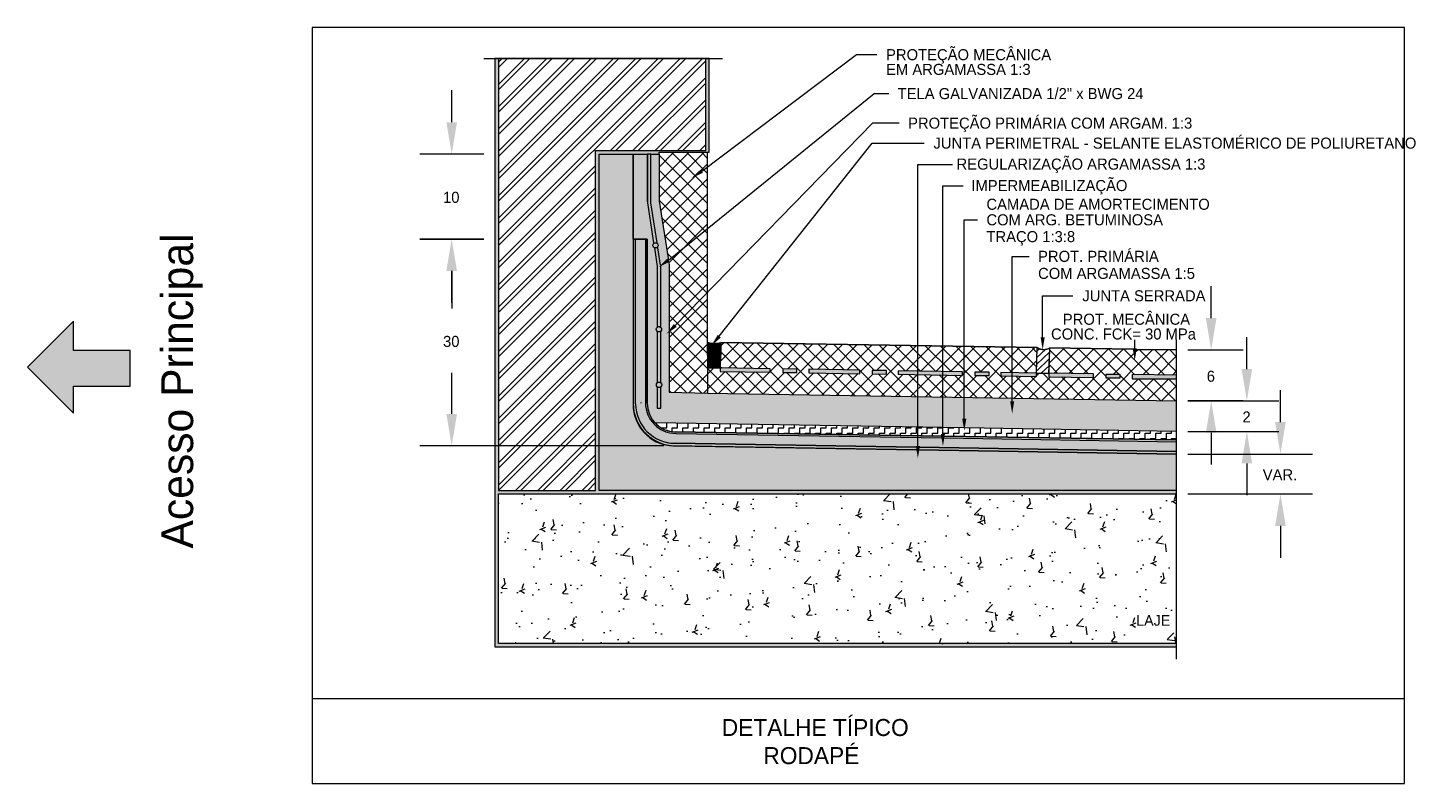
# Model space of a CAD drawing. Header units: millimetres. Extents: x -62758 to 78208, y -26429 to 33271.
# Tile 253 of 256: x 28836 to 36609, y 3013 to 7282. Entities that reach past the tile are written whole.
import ezdxf

# ---------------------------------------------------------------- set-up
doc = ezdxf.new("R2010")
doc.units = ezdxf.units.MM
doc.linetypes.add('IMPORT-789-BASE TA TERREO$0$AXES _2_', pattern=[540.000007, 300.000012, -79.999998, 79.999998, -79.999998])
doc.linetypes.add('Projeção', pattern=[3.5, 2, -1.5])
for name, color, linetype, lineweight in [('A-DETL', 90, 'Continuous', 9), ('A-DETL-GENF', 92, 'Continuous', 50), ('A-DETL-THIN', 151, 'Continuous', 9), ('G-ANNO-TEXT', 231, 'Continuous', 9)]:
    doc.layers.add(name, color=color, linetype=linetype, lineweight=lineweight)
doc.styles.add('Century Gothic', font='GOTHIC.TTF', dxfattribs={"height": 180})
doc.styles.add('Century Gothic_1', font='GOTHIC.TTF', dxfattribs={"height": 95.99148})
doc.styles.add('Century Gothic_2', font='GOTHIC.TTF', dxfattribs={"height": 62.394462})
doc.styles.add('Century Gothic_3', font='GOTHIC.TTF', dxfattribs={"height": 59.994675})
pattern_1 = [(0, (27551.284, 0), (101.6, 25.4), [8.382, -67.818, 8.382, -67.818, -406.4]), (0, (27551.284, 0), (101.6, 25.4), [-152.4, 8.382, -144.018, 8.382, -67.818, -177.8]), (0, (27551.284, 0), (101.6, 25.4), [-381, 8.382, -42.418, 8.382, -118.618]), (120, (27589.384, 12.7), (-72.797045, 75.28818), [8.382, -67.818, 8.382, -67.818, -406.4]), (120, (27589.384, 12.7), (-72.797045, 75.28818), [-152.4, 8.382, -144.018, 8.382, -67.818, -177.8]), (120, (27589.384, 12.7), (-72.797045, 75.28818), [-381, 8.382, -42.418, 8.382, -118.618]), (240, (27602.084, 63.5), (-28.802955, -100.68818), [8.382, -67.818, 8.382, -67.818, -406.4]), (240, (27602.084, 63.5), (-28.802955, -100.68818), [-152.4, 8.382, -144.018, 8.382, -67.818, -177.8]), (240, (27602.084, 63.5), (-28.802955, -100.68818), [-381, 8.382, -42.418, 8.382, -118.618])]
pattern_2 = [(45, (4072832.09, 1685582.666), (-42.4228713, 42.4228713), []), (135, (4072832.09, 1685582.666), (-42.4228713, -42.4228713), [])]

msp = doc.modelspace()

# ---------------------------------------------------------------- hatches: boundary and pattern name
at = {"layer": 'A-DETL-GENF'}
for color, points in [(71, [(31474.6, 3783.8), (35322.7, 3783.8), (35322.7, 3803.8), (31494.6, 3803.8), (31494.6, 4647.7), (35322.7, 4647.7), (35322.7, 4667.7), (32062.6, 4667.7), (32062.6, 6567.5), (32401.3, 6567.5), (32401.3, 6577.5), (32684.5, 6577.5), (32684.5, 7106.9), (32664.5, 7106.9), (32664.5, 6587.5), (32042.6, 6587.5), (32042.6, 4667.7), (31494.6, 4667.7), (31494.6, 7106.9), (31474.6, 7106.9), (31474.6, 3850.1)]), (240, [(31230.2, 6567.5), (31260.2, 6747.5), (31200.2, 6747.5)]), (240, [(32584.7, 6432.3), (32648.2, 6461.3), (32635.3, 6480.4)]), (240, [(31200.2, 5907.6), (31260.2, 5907.6), (31230.2, 6087.6)]), (30, [(35322.7, 4887.4), (35322.7, 4943.1), (34010.9, 4964.6), (34003.2, 4918.3), (33995.5, 4964.9), (32491.5, 4989.8), (32474.2, 4991), (32450.8, 4995.8), (32430.7, 5002.6), (32410.4, 5012.7), (32391.5, 5025.3), (32373.9, 5040.9), (32359.6, 5057.2), (32347, 5076.1), (32336.9, 5096.4), (32329.5, 5118.6), (32325.3, 5139.9), (32323.7, 5162.7), (32323.7, 6087.6), (32268.7, 6087.6), (32268.7, 5156.6), (32270.2, 5131.5), (32274.8, 5105.2), (32281.3, 5083), (32290.8, 5059.9), (32302.9, 5038), (32317.4, 5017.6), (32334.1, 4999), (32352.7, 4982.4), (32373.9, 4967.5), (32395.9, 4955.4), (32418.1, 4946.3), (32442.3, 4939.4), (32467.4, 4935.2), (32495.2, 4933.8), (33851.4, 4911.5), (33850.2, 4918.7), (33873.2, 4918.7), (33871.9, 4911.2), (35079.2, 4891.4)]), (240, [(32397.8, 5927.9), (32460.3, 5959.1), (32446.8, 5977.7)]), (250, [(29095, 5104.5), (29095, 5257), (29415.7, 5257), (29415.7, 5458.9), (29095, 5458.9), (29095, 5622.9), (28835.8, 5363.7)]), (240, [(32442.8, 5551.8), (32500.3, 5591.4), (32484.4, 5607.9)]), (240, [(35517.6, 5460.9), (35547.6, 5640.9), (35487.6, 5640.9)]), (240, [(32696.6, 5486.3), (32749.7, 5531.7), (32732.1, 5546.5)]), (240, [(34566.3, 5462.7), (34577.8, 5531.6), (34554.8, 5531.6)]), (71, [(32674.5, 5432), (32675.6, 5440.9), (32678.8, 5449.3), (32683.9, 5456.7), (32690.6, 5462.7), (32698.6, 5466.9), (32707.3, 5469), (32716.3, 5469), (32725, 5466.9), (32733, 5462.7), (32739.7, 5456.7), (32744.9, 5449.3), (32748, 5440.9), (32749.1, 5432), (32749.7, 5503.6), (32748.3, 5503.6), (32724.2, 5499.6), (32712.3, 5499.8), (32696.6, 5486.3), (32704.6, 5499.9), (32699.1, 5500), (32674.5, 5504.8), (32674.5, 5473.8)]), (250, [(32711.8, 5394.6), (32721.5, 5395.9), (32730.5, 5399.6), (32738.2, 5405.5), (32744.1, 5413.3), (32747.9, 5422.3), (32749.1, 5432), (32747.7, 5441.7), (32744.4, 5450), (32739.4, 5456.7), (32738.7, 5457.6), (32736.3, 5459.7), (32730.9, 5463.8), (32728.5, 5465.1), (32721.6, 5467.7), (32719.6, 5468.2), (32713.5, 5469), (32710.2, 5469), (32701.9, 5467.7), (32699.1, 5466.7), (32695.2, 5465.1), (32691.1, 5462.7), (32684.9, 5457.6), (32679.3, 5450), (32675.7, 5440.9), (32674.5, 5431.9), (32675.8, 5422.3), (32679.5, 5413.3), (32685.4, 5405.5), (32693.2, 5399.6), (32702.2, 5395.9)]), (240, [(35085.9, 5400.7), (35097.4, 5469.6), (35074.4, 5469.6), (35079.2, 5441)]), (250, [(32748.3, 5360.9), (32749.1, 5431.9), (32747.9, 5422.3), (32744.1, 5413.3), (32738.2, 5405.5), (32730.5, 5399.6), (32721.5, 5395.9), (32711.8, 5394.6), (32702.2, 5395.9), (32693.2, 5399.6), (32685.4, 5405.5), (32679.5, 5413.3), (32675.8, 5422.3), (32674.5, 5431.9), (32674.5, 5360.9)]), (240, [(35719, 5173.4), (35749, 5353.4), (35689, 5353.4)]), (240, [(34394.4, 5101.6), (34405.8, 5170.5), (34382.9, 5170.5)]), (240, [(35487.6, 4993.4), (35547.6, 4993.4), (35517.6, 5173.4)]), (240, [(31230.2, 4919.9), (31260.2, 5099.9), (31200.2, 5099.9)]), (240, [(34123.8, 5003.8), (34135.3, 5072.6), (34112.3, 5072.6)]), (240, [(35908.7, 4873.4), (35938.7, 5053.4), (35878.7, 5053.4)]), (240, [(34003.2, 4918.3), (34014.7, 4987.2), (33991.7, 4987.2)]), (240, [(35689, 4820.6), (35749, 4820.6), (35719, 5000.6)]), (240, [(33861.7, 4849.8), (33873.2, 4918.7), (33850.2, 4918.7)]), (240, [(35878.7, 4467.7), (35938.7, 4467.7), (35908.7, 4647.7)])]:
    msp.add_hatch(color=color, dxfattribs=at).paths.add_polyline_path(points)
at = {"layer": 'A-DETL-GENF', "lineweight": 9}
h = msp.add_hatch(dxfattribs=at)
h.set_pattern_fill('FP_320', color=90, style=0, pattern_type=2)
h.set_pattern_definition([(45, (27551.28, 0), (-62.8618, 62.8618), []), (45, (27551.28, 95.25), (-62.8618, 62.8618), [])])
h.paths.add_polyline_path([(31987.4, 4667.7), (32042.6, 4667.7), (32042.6, 6587.5), (32664.5, 6587.5), (32664.5, 7106.9), (31494.6, 7106.9), (31494.6, 4667.7)])
h = msp.add_hatch(dxfattribs=at)
h.set_pattern_fill('FP_108', color=40, style=0, pattern_type=2)
h.set_pattern_definition(pattern_1)
h.paths.add_polyline_path([(35322.7, 4667.7), (35322.6, 4873.4), (33869.6, 4897.3), (33861.7, 4849.8), (33853.8, 4897.5), (32475.4, 4920.3), (32448.3, 4924.1), (32421.6, 4931), (32394.8, 4941.4), (32371.5, 4953.6), (32348.7, 4969), (32327.9, 4987), (32309.2, 5007.2), (32293, 5029.5), (32279.4, 5053.4), (32268.6, 5078.8), (32260.5, 5107), (32256.2, 5132.1), (32254.5, 5159.8), (32254.5, 6567.5), (32062.6, 6567.5), (32062.6, 4667.7), (35079.2, 4667.7)])
h = msp.add_hatch(dxfattribs=at)
h.set_pattern_fill('FP_108', color=40, style=0, pattern_type=2)
h.set_pattern_definition(pattern_1)
h.paths.add_polyline_path([(35322.7, 5000.8), (35322.7, 5173.4), (32671.1, 5216.9), (32458, 5223.1), (32458, 5562.2), (32442.8, 5551.8), (32458, 5572.3), (32458, 5938.1), (32455.1, 5956.6), (32410.3, 5934.1), (32410.6, 5931.8), (32410.6, 5593.1), (32390.6, 5593.1), (32390.6, 5931.8), (32374.4, 6037), (32394.4, 6037), (32409.4, 5939.7), (32446.8, 5977.7), (32453.2, 5968.8), (32401.3, 6300.8), (32401.3, 6567.5), (32355, 6567.5), (32355, 6292.5), (32389.8, 6067), (32369.8, 6067), (32335, 6292.5), (32335, 6567.5), (32254.5, 6567.5), (32254.5, 6087.6), (32333.7, 6087.6), (32334, 5156.3), (32335.4, 5137.7), (32339.4, 5117.8), (32346.2, 5097.9), (32354.9, 5080.2), (32366.5, 5062.8), (32378.1, 5049.1), (34121, 5020.5), (34112.3, 5072.6), (34135.3, 5072.6), (34126.6, 5020.4), (35079.2, 5004.8)])
h.paths.add_polyline_path([(34394.4, 5101.6), (34382.9, 5170.5), (34405.8, 5170.5)])
h.paths.add_polyline_path([(32392.1, 5131.8), (32390.6, 5131.8), (32390.6, 5249.2), (32410.6, 5249.2), (32410.6, 5131.8), (32405, 5131.8)])
h.paths.add_polyline_path([(32390.6, 5279.2), (32390.6, 5563.1), (32410.6, 5563.1), (32410.6, 5279.2)])
at = {"layer": 'A-DETL-GENF'}
h = msp.add_hatch(color=240, dxfattribs=at)
h.paths.add_polyline_path([(32410.6, 5131.8), (32410.6, 5249.2), (32390.6, 5249.2), (32390.6, 5131.8)])
h.paths.add_polyline_path([(32410.6, 5279.2), (32410.6, 5563.1), (32390.6, 5563.1), (32390.6, 5279.2)])
h.paths.add_polyline_path([(32410.6, 5593.1), (32410.6, 5931.8), (32410.3, 5934.1), (32397.8, 5927.9), (32409.4, 5939.7), (32394.4, 6037), (32374.4, 6037), (32390.6, 5931.8), (32390.6, 5593.1)])
h.paths.add_polyline_path([(32389.8, 6067), (32355, 6292.5), (32355, 6567.5), (32335, 6567.5), (32335, 6292.5), (32369.8, 6067)])
at = {"layer": 'A-DETL-GENF', "lineweight": 9}
h = msp.add_hatch(dxfattribs=at)
h.set_pattern_fill('FP_319', color=90, style=0, pattern_type=2)
h.set_pattern_definition(pattern_2)
h.paths.add_polyline_path([(32674.5, 5216.8), (32674.5, 6577.5), (32401.3, 6577.5), (32401.3, 6300.8), (32453.2, 5968.8), (32460.3, 5959.1), (32455.1, 5956.6), (32458, 5938.1), (32458, 5572.3), (32484.4, 5607.9), (32500.3, 5591.4), (32458, 5562.2), (32458, 5223.1), (32673.9, 5216.8)])
h.paths.add_polyline_path([(32584.7, 6432.3), (32635.3, 6480.4), (32648.2, 6461.3), (32632.8, 6454.3)])
at = {"layer": 'A-DETL-GENF'}
h = msp.add_hatch(color=250, dxfattribs=at)
h.paths.add_polyline_path([(35322.7, 4873.4), (35322.7, 4887.4), (33871.9, 4911.2), (33869.6, 4897.3), (35079.2, 4877.4)])
h.paths.add_polyline_path([(33853.8, 4897.5), (33851.4, 4911.5), (32491.5, 4933.8), (32466.4, 4935.2), (32441.9, 4939.4), (32417.9, 4946.3), (32394.9, 4955.8), (32373, 4967.9), (32352.6, 4982.4), (32334, 4999), (32317.3, 5017.7), (32302.9, 5038), (32290.8, 5059.9), (32281.2, 5083), (32274.3, 5107), (32270.2, 5131.5), (32268.7, 5156.6), (32268.7, 6087.6), (32254.5, 6087.6), (32254.5, 5159.8), (32256.2, 5132.1), (32260.8, 5105.2), (32268.6, 5078.8), (32279.4, 5053.4), (32293, 5029.5), (32309.2, 5007.2), (32327.9, 4987), (32348.7, 4969), (32371.5, 4953.6), (32395.9, 4940.8), (32421.6, 4931), (32448.3, 4924.1), (32475.4, 4920.3), (32503.1, 4919.7), (33850.2, 4897.6)])
h.paths.add_polyline_path([(35322.7, 4943.1), (35322.7, 4952.6), (34012.5, 4974.1), (34010.9, 4964.6), (35079.2, 4947.1)])
h.paths.add_polyline_path([(33995.5, 4964.9), (33993.9, 4974.4), (32491.9, 4999.1), (32471, 5000.8), (32450.8, 5005.1), (32431.2, 5012.1), (32412.6, 5021.5), (32395.4, 5033.2), (32379.9, 5047.1), (32366.3, 5062.8), (32354.8, 5080.2), (32345.7, 5098.9), (32339.1, 5118.6), (32335.1, 5138.9), (32333.7, 5159.8), (32333.7, 6087.6), (32323.7, 6087.6), (32323.7, 5162.7), (32325.3, 5139.9), (32329.6, 5117.8), (32336.9, 5096.4), (32347, 5076.1), (32359.6, 5057.2), (32374.5, 5040.2), (32391.5, 5025.3), (32410.4, 5012.7), (32430.7, 5002.6), (32452.1, 4995.3), (32474.2, 4991), (32497, 4989.4), (33991.7, 4964.9)])
at = {"layer": 'A-DETL-GENF', "lineweight": 9}
h = msp.add_hatch(dxfattribs=at)
h.set_pattern_fill('FP_319', color=90, style=0, pattern_type=2)
h.set_pattern_definition(pattern_2)
h.paths.add_polyline_path([(35322.7, 5173.4), (35322.7, 5297.8), (35070.9, 5297.8), (35070.9, 5321.9), (35322.7, 5317.8), (35322.7, 5460.9), (35096.5, 5464.4), (35085.9, 5400.7), (35075.2, 5464.8), (34605.8, 5472.2), (34600.9, 5328.2), (34532.3, 5330.5), (34532.3, 5310.8), (34331, 5314.1), (34331, 5334.1), (34532.3, 5330.8), (34534.6, 5474.4), (32750, 5503.6), (32748.3, 5360.9), (32674.5, 5360.9), (32674.5, 5216.9), (35079.2, 5177.4)])
h.paths.add_polyline_path([(35004.1, 5303), (34923.5, 5303), (34923.5, 5323), (35004.1, 5323), (35004.1, 5317.8)])
h.paths.add_polyline_path([(34853.5, 5305.5), (34601.2, 5309.6), (34601.2, 5329.6), (34853.5, 5325.5), (34853.5, 5317.8)])
h.paths.add_polyline_path([(34264.2, 5316.9), (34183.6, 5316.9), (34183.6, 5336.5), (34264.2, 5335.1), (34264.2, 5330.8)])
h.paths.add_polyline_path([(34113.6, 5317.6), (33751.1, 5323.6), (33751.1, 5343.6), (34113.6, 5337.6), (34113.6, 5330.8)])
h.paths.add_polyline_path([(33684.3, 5324.7), (33603.7, 5326), (33603.7, 5346), (33684.3, 5344.7), (33684.3, 5330.8)])
h.paths.add_polyline_path([(33533.7, 5327.1), (33246.1, 5331.8), (33246.1, 5351.8), (33533.7, 5347.1), (33533.7, 5330.8)])
h.paths.add_polyline_path([(33179.4, 5332.9), (33098.8, 5334.3), (33098.8, 5354.3), (33179.4, 5352.9), (33179.4, 5335.4)])
h.paths.add_polyline_path([(33028.8, 5335.4), (32746.2, 5340), (32746.2, 5360), (33028.8, 5355.4), (33028.8, 5347.1)])
h = msp.add_hatch(dxfattribs=at)
h.set_pattern_fill('FP_318', color=8, style=0, pattern_type=2)
h.set_pattern_definition([(43.045, (3221522.223, 1270077.573), (-18.46836558, 19.77373818), [])])
h.paths.add_polyline_path([(34600.9, 5329.1), (34605.8, 5472.1), (34588.6, 5465.8), (34570.1, 5464), (34566.6, 5464.5), (34566.3, 5462.7), (34566, 5464.6), (34551.7, 5466.9), (34534.6, 5474.4), (34532.4, 5330.5), (34547.3, 5330), (34600.9, 5329.1)])
at = {"layer": 'A-DETL-GENF'}
h = msp.add_hatch(color=240, dxfattribs=at)
h.paths.add_polyline_path([(35322.7, 5297.8), (35322.7, 5317.8), (35070.9, 5321.9), (35070.9, 5297.8), (35079.2, 5297.8)])
h.paths.add_polyline_path([(35004.1, 5303), (35004.1, 5323), (34923.5, 5323), (34923.5, 5303)])
h.paths.add_polyline_path([(34853.5, 5305.5), (34853.5, 5325.5), (34601.2, 5329.6), (34601.2, 5309.6)])
h.paths.add_polyline_path([(34532.3, 5310.8), (34532.3, 5330.8), (34331, 5334.1), (34331, 5314.1)])
h.paths.add_polyline_path([(34264.2, 5316.9), (34264.2, 5335.2), (34183.6, 5336.5), (34183.6, 5316.9)])
h.paths.add_polyline_path([(34113.6, 5317.6), (34113.6, 5337.6), (33751.1, 5343.6), (33751.1, 5323.6)])
h.paths.add_polyline_path([(33684.3, 5324.7), (33684.3, 5344.7), (33603.7, 5346), (33603.7, 5326)])
h.paths.add_polyline_path([(33533.7, 5327.1), (33533.7, 5347.1), (33246.1, 5351.8), (33246.1, 5331.8), (33533.3, 5327.1)])
h.paths.add_polyline_path([(33179.4, 5332.9), (33179.4, 5352.9), (33098.8, 5354.3), (33098.8, 5334.3)])
h.paths.add_polyline_path([(33028.8, 5335.4), (33028.8, 5355.4), (32746.2, 5360), (32746.2, 5340), (32760.4, 5339.8)])
at = {"layer": 'A-DETL-GENF', "lineweight": 9}
h = msp.add_hatch(dxfattribs=at)
h.set_pattern_fill('FP_317', color=121, style=0, pattern_type=2)
h.set_pattern_definition([(0, (3859762.032, 1381793.696), (29.997, 29.997), [29.997, -29.997]), (90, (3859792.03, 1381793.696), (-29.997, 29.997), [29.997, -29.997])])
h.paths.add_polyline_path([(35322.7, 4952.6), (35322.7, 5000.8), (34126.6, 5020.4), (34123.8, 5003.8), (34121, 5020.5), (32378.2, 5049), (32379.9, 5047.5), (32400.5, 5029.8), (32404.6, 5026.9), (32431.2, 5012.3), (32458.1, 5003.5), (32462.7, 5002.6), (32491.9, 4999.2), (33993.9, 4974.5), (33991.7, 4987.2), (34014.7, 4987.2), (34012.5, 4974.2), (35079.2, 4956.6)])
h = msp.add_hatch(dxfattribs=at)
h.set_pattern_fill('FP_316', color=8, style=0, pattern_type=2)
h.set_pattern_definition([(50, (4086754.18, 1708030.86), (344.254197, -30.11879), [35.997, -395.965]), (355, (4086754.18, 1708030.86), (-66.594456, 361.01988), [28.797, -316.772]), (100.451, (4086782.87, 1708028.35), (277.661864, 330.89985), [30.593, -336.518]), (46.184, (4086754.18, 1708126.85), (512.230407, -79.443786), [53.995, -593.947]), (96.636, (4086796.86, 1708120.23), (448.59507, 467.538565), [45.889, -504.777]), (351.184, (4086754.2, 1708126.85), (448.599936, 467.533385), [43.196, -475.158]), (21, (4086802.17, 1708102.85), (286.489625, -193.240234), [35.997, -395.965]), (326, (4086802.17, 1708102.85), (116.781087, 348.040734), [28.797, -316.772]), (71.451, (4086826.05, 1708086.75), (403.27197, 154.798388), [30.593, -336.518]), (37.5, (4086754.18, 1708030.86), (5.8362867, 159.774844), [0, -312.932, 0, -321.571, -317.972]), (37.5, (4086754.18, 1708030.86), (5.8362867, 159.774844), [-634.504, 0, -317.972]), (7.5, (4086754.18, 1708030.86), (126.262447, 189.301053), [0, -183.344, 0, -305.733, -121.189]), (7.5, (4086754.18, 1708030.86), (126.262447, 189.301053), [-489.077, 0, -121.189]), (327.5, (4086647.15, 1708030.86), (256.212666, -10.8252996), [0, -119.989, 0, -374.367, -496.756]), (327.5, (4086647.15, 1708030.86), (256.212666, -10.8252996), [-494.356, 0, -496.756]), (317.5, (4086599.15, 1708030.86), (279.904643, 48.045915), [0, -155.986, 0, -248.618, -352.769]), (317.5, (4086599.15, 1708030.86), (279.904643, 48.045915), [-404.604, 0, -352.769])])
h.paths.add_polyline_path([(33533.3, 3803.8), (35322.7, 3803.8), (35322.7, 4647.7), (31494.6, 4647.7), (31494.6, 3803.8)])

# ---------------------------------------------------------------- linework, layer by layer
at = {"layer": 'A-DETL'}
for p, q in [((36608.7, 7282.2), (30441.7, 7282.2)), ((30441.7, 7282.2), (30441.7, 3012.6)), ((36608.7, 3012.6), (36608.7, 7282.2)), ((31474.6, 7106.9), (31474.6, 3783.8)), ((32641.8, 6470.9), (33515.1, 7128.9)), ((33515.1, 7128.9), (33630.1, 7128.9)), ((31230.2, 6747.5), (31230.2, 6927.5)), ((32453.4, 5968.5), (33614.6, 6908.8)), ((33614.4, 6908.8), (33698.2, 6908.8)), ((32492.7, 5599.2), (33606.9, 6743.3)), ((33606.9, 6743.3), (33756.9, 6743.3)), ((32740.1, 5539.7), (33604.4, 6629.4)), ((33604.4, 6629.4), (33896.8, 6629.4)), ((31412.1, 6567.5), (31050.2, 6567.5)), ((32254.5, 6567.5), (32254.5, 5159.8)), ((33861.7, 4919.9), (33861.7, 6508.1)), ((33861.7, 6508.1), (34056.7, 6508.1)), ((34003.2, 4988.3), (34003.2, 6388.1)), ((34003.2, 6388.1), (34118.2, 6388.1)), ((34123.8, 5073.8), (34123.8, 6196.3)), ((34123.8, 6196.3), (34198.8, 6196.3)), ((31050.2, 6087.6), (31412.1, 6087.6)), ((31412.1, 6087.6), (31050.2, 6087.6)), ((32254.5, 6087.6), (32333.7, 6087.6)), ((32333.7, 6087.6), (32333.7, 5159.8)), ((32333.7, 6087.6), (32333.7, 5162.7)), ((34394.4, 5171.6), (34394.4, 5989.7)), ((34394.4, 5989.7), (34489.4, 5989.7)), ((31230.2, 5727.6), (31230.2, 5907.6)), ((31230.2, 5907.6), (31230.2, 5695.8)), ((34566.3, 5532.8), (34566.3, 5767.2)), ((34566.3, 5767.2), (34736.3, 5767.2)), ((35517.6, 5640.9), (35517.6, 5820.9)), ((35085.9, 5470.8), (35085.9, 5519.2)), ((35719, 5353.4), (35719, 5533.4)), ((32680.7, 5444.2), (32676.6, 5444.2)), ((32682.7, 5440.6), (32680.7, 5444.2)), ((32692.8, 5459.2), (32690.8, 5455.7)), ((32690.8, 5455.7), (32692.8, 5452.1)), ((32692.8, 5444.2), (32690.8, 5440.6)), ((32697, 5459.2), (32692.8, 5459.2)), ((32692.8, 5452.1), (32697, 5452.1)), ((32697, 5444.2), (32692.8, 5444.2)), ((32699, 5455.7), (32697, 5459.2)), ((32697, 5452.1), (32699, 5455.7)), ((32699, 5440.6), (32697, 5444.2)), ((32708.7, 5459.2), (32706.7, 5455.7)), ((32706.7, 5455.7), (32708.7, 5452.1)), ((32708.7, 5444.2), (32706.7, 5440.6)), ((32712.8, 5459.2), (32708.7, 5459.2)), ((32708.7, 5452.1), (32712.8, 5452.1)), ((32712.8, 5444.2), (32708.7, 5444.2)), ((32714.9, 5455.7), (32712.8, 5459.2)), ((32712.8, 5452.1), (32714.9, 5455.7)), ((32714.9, 5440.6), (32712.8, 5444.2)), ((32724.6, 5459.2), (32722.6, 5455.7)), ((32722.6, 5455.7), (32724.6, 5452.1)), ((32724.6, 5444.2), (32722.6, 5440.6)), ((32728.7, 5459.2), (32724.6, 5459.2)), ((32724.6, 5452.1), (32728.7, 5452.1)), ((32728.7, 5444.2), (32724.6, 5444.2)), ((32730.8, 5455.7), (32728.7, 5459.2)), ((32728.7, 5452.1), (32730.8, 5455.7)), ((32730.8, 5440.6), (32728.7, 5444.2)), ((32738.4, 5444.2), (32736.4, 5440.6)), ((32742.5, 5444.2), (32738.4, 5444.2)), ((32744.6, 5440.6), (32742.5, 5444.2)), ((32748.9, 5503.7), (34534.6, 5474.4)), ((34606.1, 5472.2), (35075.2, 5464.8)), ((35096.5, 5464.4), (35322.7, 5460.9)), ((35385.2, 5460.9), (35697.6, 5460.9)), ((32675.2, 5439.3), (32676.6, 5437)), ((32675.3, 5424.2), (32676.6, 5422)), ((32676.6, 5429.2), (32675.7, 5427.6)), ((32676.6, 5437), (32680.7, 5437)), ((32680.7, 5429.2), (32676.6, 5429.2)), ((32676.6, 5422), (32680.7, 5422)), ((32681.2, 5414.5), (32679.5, 5414.5)), ((32680.7, 5437), (32682.7, 5440.6)), ((32682.7, 5425.6), (32680.7, 5429.2)), ((32680.7, 5422), (32682.7, 5425.6)), ((32683.3, 5410.9), (32681.2, 5414.5)), ((32682.6, 5409.7), (32683.3, 5410.9)), ((32690.8, 5440.6), (32692.8, 5437)), ((32692.8, 5429.2), (32690.8, 5425.6)), ((32690.8, 5425.6), (32692.8, 5422)), ((32692.8, 5414.2), (32690.8, 5410.6)), ((32690.8, 5410.6), (32692.8, 5407)), ((32692.8, 5437), (32697, 5437)), ((32697, 5429.2), (32692.8, 5429.2)), ((32692.8, 5422), (32697, 5422)), ((32697, 5414.2), (32692.8, 5414.2)), ((32692.8, 5407), (32697, 5407)), ((32697, 5399.2), (32694, 5399.2)), ((32697, 5437), (32699, 5440.6)), ((32699, 5425.6), (32697, 5429.2)), ((32697, 5422), (32699, 5425.6)), ((32699, 5410.6), (32697, 5414.2)), ((32697, 5407), (32699, 5410.6)), ((32698.2, 5397.1), (32697, 5399.2)), ((32706.7, 5440.6), (32708.7, 5437)), ((32708.7, 5429.2), (32706.7, 5425.6)), ((32706.7, 5425.6), (32708.7, 5422)), ((32708.7, 5414.2), (32706.7, 5410.6)), ((32706.7, 5410.6), (32708.7, 5407)), ((32708.7, 5399.2), (32706.7, 5395.6)), ((32706.7, 5395.6), (32707.1, 5394.9)), ((32708.7, 5437), (32712.8, 5437)), ((32712.8, 5429.2), (32708.7, 5429.2)), ((32708.7, 5422), (32712.8, 5422)), ((32712.8, 5414.2), (32708.7, 5414.2)), ((32708.7, 5407), (32712.8, 5407)), ((32712.8, 5399.2), (32708.7, 5399.2)), ((32712.8, 5437), (32714.9, 5440.6)), ((32714.9, 5425.6), (32712.8, 5429.2)), ((32712.8, 5422), (32714.9, 5425.6)), ((32714.9, 5410.6), (32712.8, 5414.2)), ((32712.8, 5407), (32714.9, 5410.6)), ((32714.9, 5395.6), (32712.8, 5399.2)), ((32714.4, 5394.7), (32714.9, 5395.6)), ((32722.6, 5440.6), (32724.6, 5437)), ((32724.6, 5429.2), (32722.6, 5425.6)), ((32722.6, 5425.6), (32724.6, 5422)), ((32724.6, 5414.2), (32722.6, 5410.6)), ((32722.6, 5410.6), (32724.6, 5407)), ((32724.6, 5437), (32728.7, 5437)), ((32724.6, 5422), (32728.7, 5422)), ((32728.7, 5414.2), (32724.6, 5414.2)), ((32724.6, 5407), (32728.7, 5407)), ((32728.7, 5437), (32730.8, 5440.6)), ((32730.8, 5425.6), (32728.7, 5429.2)), ((32728.7, 5422), (32730.8, 5425.6)), ((32728.7, 5407), (32730.8, 5410.6)), ((32736.4, 5440.6), (32738.4, 5437)), ((32738.4, 5429.2), (32736.4, 5425.6)), ((32736.4, 5425.6), (32738.4, 5422)), ((32738.4, 5414.2), (32736.4, 5410.6)), ((32736.4, 5410.6), (32738.4, 5407)), ((32738.4, 5437), (32742.5, 5437)), ((32742.5, 5429.2), (32738.4, 5429.2)), ((32738.4, 5422), (32742.5, 5422)), ((32742.5, 5414.2), (32738.4, 5414.2)), ((32742.5, 5437), (32744.6, 5440.6)), ((32744.6, 5425.6), (32742.5, 5429.2)), ((32742.5, 5422), (32744.6, 5425.6)), ((32743.6, 5412.3), (32742.5, 5414.2)), ((31230.2, 5099.9), (31230.2, 5331.9)), ((35908.7, 5053.4), (35908.7, 5233.4)), ((32297.7, 5163.7), (32297.7, 5159.8)), ((35697.6, 5173.4), (35385.5, 5173.4)), ((35385.5, 5173.4), (35899, 5173.4)), ((32491.9, 4999.1), (33993.9, 4974.4)), ((35385.5, 5000.6), (35899, 5000.6)), ((35517.6, 4993.4), (35517.6, 4813.4)), ((32428.1, 4919.9), (31050.2, 4919.9)), ((33853.8, 4897.5), (32470.6, 4920.2)), ((32490.6, 4919.9), (33853.8, 4897.5)), ((33869.6, 4897.3), (35322.7, 4873.4)), ((35322.7, 4873.4), (33869.6, 4897.3)), ((34012.5, 4974.1), (35322.7, 4952.6)), ((35385.2, 4873.4), (36088.7, 4873.4)), ((35719, 4820.6), (35719, 4640.6)), ((35385.2, 4647.7), (36088.7, 4647.7)), ((35908.7, 4467.7), (35908.7, 4287.7)), ((31474.6, 3783.8), (35322.7, 3783.8)), ((30441.7, 3492.6), (36608.7, 3492.6)), ((30441.7, 3012.6), (36608.7, 3012.6))]:
    msp.add_line(p, q, dxfattribs=at)
at = {"layer": 'A-DETL', "linetype": 'Projeção'}
for p, q in [((31412.1, 7106.9), (32759.6, 7106.9)), ((35322.7, 3714.2), (35322.7, 5519.2))]:
    msp.add_line(p, q, dxfattribs=at)
at = {"layer": 'A-DETL', "linetype": 'IMPORT-789-BASE TA TERREO$0$AXES _2_'}
for p, q in [((32335, 6298), (32335, 6567.5)), ((32674.5, 5504.9), (32674.5, 5360.9)), ((34601.2, 5328.1), (34606.1, 5472.2)), ((32748.3, 5360), (32672.8, 5360.9)), ((34532.3, 5330.2), (34601.2, 5328.1))]:
    msp.add_line(p, q, dxfattribs=at)
for start, end in [(238.99241, 264.99824), (265.48461, 297.45819)]:
    msp.add_arc((34572.3, 5537.1), 73.2, start, end, dxfattribs=at)
at = {"layer": 'A-DETL'}
for radius in [240, 160.8]:
    msp.add_arc((32494.5, 5159.8), radius, 180, 269.06074, dxfattribs=at)
at = {"layer": 'A-DETL-THIN'}
for p, q in [((31494.6, 7106.9), (31474.6, 7106.9)), ((31474.6, 7106.9), (31474.6, 3783.8)), ((32664.5, 7106.9), (31494.6, 7106.9)), ((31494.6, 7106.9), (31494.6, 4667.7)), ((32684.5, 7106.9), (32664.5, 7106.9)), ((32664.5, 6587.5), (32664.5, 7106.9)), ((32684.5, 6587.5), (32684.5, 7106.9)), ((32042.6, 4667.7), (32042.6, 6587.5)), ((32042.6, 6587.5), (32664.5, 6587.5)), ((32062.6, 4667.7), (32062.6, 6567.5)), ((32062.6, 6567.5), (32335, 6567.5)), ((32254.5, 6087.6), (32254.5, 6567.5)), ((32355, 6567.5), (32335, 6567.5)), ((32335, 6567.5), (32335, 6292.5)), ((32355, 6567.5), (32401.3, 6567.5)), ((32355, 6292.5), (32355, 6567.5)), ((32401.3, 6567.5), (32401.3, 6577.5)), ((32401.3, 6577.5), (32674.5, 6577.5)), ((32401.3, 6567.5), (32401.3, 6300.8)), ((32674.5, 5504.8), (32674.5, 6577.5)), ((32674.5, 6577.5), (32684.5, 6577.5)), ((32684.5, 6577.5), (32684.5, 6587.5)), ((32401.3, 6300.8), (32453.2, 5968.8)), ((32335, 6292.5), (32369.8, 6067)), ((32389.8, 6067), (32355, 6292.5)), ((32254.5, 6087.6), (32254.5, 5159.8)), ((32268.7, 6087.6), (32254.5, 6087.6)), ((32254.5, 6087.6), (32254.5, 5152.6)), ((32323.7, 6087.6), (32268.7, 6087.6)), ((32268.7, 5156.6), (32268.7, 6087.6)), ((32323.7, 6087.6), (32323.7, 5162.7)), ((32333.7, 6087.6), (32323.7, 6087.6)), ((32333.7, 5159.8), (32333.7, 6087.6)), ((32369.8, 6067), (32389.8, 6067)), ((32394.4, 6037), (32374.4, 6037)), ((32374.4, 6037), (32390.6, 5931.8)), ((32409.4, 5939.7), (32394.4, 6037)), ((32390.6, 5931.8), (32390.6, 5593.1)), ((32410.6, 5931.8), (32410.3, 5934.1)), ((32410.6, 5593.1), (32410.6, 5931.8)), ((32455.1, 5956.6), (32458, 5938.1)), ((32458, 5938.1), (32458, 5572.3)), ((29095, 5622.9), (28835.8, 5363.7)), ((29095, 5458.9), (29095, 5622.9)), ((32390.6, 5593.1), (32410.6, 5593.1)), ((32410.6, 5563.1), (32390.6, 5563.1)), ((32390.6, 5563.1), (32390.6, 5279.2)), ((32410.6, 5279.2), (32410.6, 5563.1)), ((32458, 5562.2), (32458, 5223.1)), ((29415.7, 5458.9), (29095, 5458.9)), ((29415.7, 5257), (29415.7, 5458.9)), ((32674.5, 5431.9), (32674.5, 5504.8)), ((32750, 5503.6), (32748.9, 5503.7)), ((32750, 5503.6), (32749.1, 5431.9)), ((34534.6, 5474.4), (32750, 5503.6)), ((34532.3, 5330.8), (34534.6, 5474.4)), ((34605.8, 5472.2), (34600.9, 5328.2)), ((35075.2, 5464.8), (34605.8, 5472.2)), ((35322.7, 5460.9), (35096.5, 5464.4)), ((35322.7, 5317.8), (35322.7, 5460.9)), ((28835.8, 5363.7), (29095, 5104.5)), ((32674.5, 5431.9), (32674.5, 5360.9)), ((32728.7, 5429.2), (32724.6, 5429.2)), ((32730.8, 5410.6), (32728.7, 5414.2)), ((32748.3, 5360.9), (32749.1, 5431.9)), ((32748.3, 5360.9), (32674.5, 5360.9)), ((32674.5, 5360.9), (32674.5, 5216.9)), ((32674.5, 5360.9), (32748.3, 5360.9)), ((33028.8, 5355.4), (32746.2, 5360)), ((32746.2, 5360), (32746.2, 5340)), ((32746.2, 5340), (33028.8, 5335.4)), ((33028.8, 5335.4), (33028.8, 5355.4)), ((33179.4, 5352.9), (33098.8, 5354.3)), ((33098.8, 5354.3), (33098.8, 5334.3)), ((33098.8, 5334.3), (33179.4, 5332.9)), ((33179.4, 5332.9), (33179.4, 5352.9)), ((33246.1, 5351.8), (33246.1, 5331.8)), ((33533.7, 5347.1), (33246.1, 5351.8)), ((33246.1, 5331.8), (33533.7, 5327.1)), ((33533.7, 5327.1), (33533.7, 5347.1)), ((33684.3, 5344.7), (33603.7, 5346)), ((33603.7, 5346), (33603.7, 5326)), ((33603.7, 5326), (33684.3, 5324.7)), ((33684.3, 5324.7), (33684.3, 5344.7)), ((34113.6, 5337.6), (33751.1, 5343.6)), ((33751.1, 5343.6), (33751.1, 5323.6)), ((33751.1, 5323.6), (34113.6, 5317.6)), ((34113.6, 5317.6), (34113.6, 5337.6)), ((34264.2, 5335.2), (34183.6, 5336.5)), ((34183.6, 5336.5), (34183.6, 5316.9)), ((34183.6, 5316.9), (34264.2, 5316.9)), ((34264.2, 5316.9), (34264.2, 5335.2)), ((34532.3, 5330.8), (34331, 5334.1)), ((34331, 5334.1), (34331, 5314.1)), ((34331, 5314.1), (34532.3, 5310.8)), ((34532.3, 5310.8), (34532.3, 5330.8)), ((34600.9, 5328.2), (34532.3, 5330.5)), ((34547.3, 5330), (34600.9, 5329.1)), ((34853.5, 5325.5), (34601.2, 5329.6)), ((34601.2, 5329.6), (34601.2, 5309.6)), ((34601.2, 5309.6), (34853.5, 5305.5)), ((34853.5, 5305.5), (34853.5, 5325.5)), ((35004.1, 5323), (34923.5, 5323)), ((34923.5, 5323), (34923.5, 5303)), ((34923.5, 5303), (35004.1, 5303)), ((35004.1, 5303), (35004.1, 5323)), ((35322.7, 5317.8), (35070.9, 5321.9)), ((35070.9, 5321.9), (35070.9, 5297.8)), ((35070.9, 5297.8), (35322.7, 5297.8)), ((35322.7, 5297.8), (35322.7, 5317.8)), ((35322.7, 5173.4), (35322.7, 5297.8)), ((29095, 5104.5), (29095, 5257)), ((29095, 5257), (29415.7, 5257)), ((32390.6, 5279.2), (32410.6, 5279.2)), ((32410.6, 5249.2), (32390.6, 5249.2)), ((32390.6, 5249.2), (32390.6, 5131.8)), ((32410.6, 5131.8), (32410.6, 5249.2)), ((32458, 5223.1), (32674.5, 5216.8)), ((32674.5, 5216.9), (32671.1, 5216.9)), ((32674.5, 5216.9), (35322.7, 5173.4)), ((32390.6, 5131.8), (32410.6, 5131.8)), ((35322.7, 5000.8), (35322.7, 5173.4)), ((34121, 5020.5), (32378.1, 5049.1)), ((32491.9, 4999.2), (33993.9, 4974.5)), ((33993.9, 4974.4), (32491.9, 4999.1)), ((32497, 4989.4), (33995.5, 4964.9)), ((35322.7, 5000.8), (34126.6, 5020.4)), ((35322.7, 4952.6), (35322.7, 5000.8)), ((32491.5, 4933.8), (33851.4, 4911.5)), ((33851.4, 4911.5), (32491.5, 4933.8)), ((32503.1, 4919.7), (33853.8, 4897.5)), ((33869.6, 4897.3), (35322.7, 4873.4)), ((33871.9, 4911.2), (35322.7, 4887.4)), ((35322.7, 4887.4), (33871.9, 4911.2)), ((34010.9, 4964.6), (35322.7, 4943.1)), ((34012.5, 4974.2), (35322.7, 4952.6)), ((35322.7, 4952.6), (34012.5, 4974.1)), ((35322.7, 4943.1), (35322.7, 4952.6)), ((35322.7, 4887.4), (35322.7, 4943.1)), ((35322.7, 4873.4), (35322.7, 4887.4)), ((35322.7, 4667.7), (35322.7, 4873.4)), ((31494.6, 4667.7), (32042.6, 4667.7)), ((35322.7, 4667.7), (32062.6, 4667.7)), ((35322.7, 4647.7), (35322.7, 4667.7)), ((31494.6, 3803.8), (31494.6, 4647.7)), ((31494.6, 4647.7), (35322.7, 4647.7)), ((35322.7, 3803.8), (35322.7, 4647.7)), ((31474.6, 3783.8), (31494.6, 3783.8)), ((35322.7, 3803.8), (31494.6, 3803.8)), ((31494.6, 3783.8), (35322.7, 3783.8)), ((35322.7, 3783.8), (35322.7, 3803.8))]:
    msp.add_line(p, q, dxfattribs=at)
for centre, radius in [((32380.8, 6051.9), 15), ((32400.3, 5578), 15), ((32712.6, 5430.9), 30), ((32400.6, 5264.2), 15)]:
    msp.add_circle(centre, radius, dxfattribs=at)
for centre, radius, start, end in [((32713.9, 5638.5), 139.3, 253.57811, 266.18192), ((32711.8, 5432), 37.3, 0.00005, 180.00192), ((32711.8, 5431.9), 37.3, 165.4344, 180), ((32711.8, 5431.9), 37.3, 150.89185, 161.70247), ((32711.8, 5431.9), 37.3, 136.33625, 146.28296), ((32711.8, 5431.9), 37.3, 121.7684, 131.39384), ((32711.8, 5431.9), 37.3, 107.18812, 116.67266), ((32711.8, 5431.9), 37.3, 92.59323, 102.02234), ((32713.9, 5638.5), 139.3, 269.35825, 284.54337), ((32711.8, 5431.9), 37.3, 77.97747, 87.40743), ((32711.8, 5431.9), 37.3, 63.32596, 72.81316), ((32711.8, 5431.9), 37.3, 48.60301, 58.23333), ((32711.8, 5431.9), 37.3, 33.71086, 43.66578), ((32711.8, 5431.9), 37.3, 18.28421, 29.11036), ((32711.8, 5431.9), 37.3, 0.00564, 14.5679), ((34572.3, 5537.1), 73.2, 238.99241, 264.99824), ((34572.3, 5537.1), 73.2, 265.48461, 297.19686), ((32711.8, 5431.9), 37.3, 180, 0), ((32712.6, 5431.2), 37.1, 195.93175, 0), ((32494.8, 5159.8), 240.3, 180, 271.9709), ((32487.5, 5152.6), 233, 180, 265.82863), ((32491.5, 5156.6), 222.8, 180, 270), ((32497, 5162.7), 173.2, 180, 270), ((32494.5, 5159.8), 160.8, 180, 269.06074), ((32494.5, 5160), 160.8, 186.00715, 187.9441), ((32494.5, 5160), 160.8, 193.14476, 195.23989), ((32494.5, 5160), 160.8, 200.60962, 202.52161), ((32494.5, 5160), 160.8, 216.79755, 221.25421), ((32494.5, 5159.9), 160.7, 223.76357, 234.14747), ((32494.5, 5159.9), 160.7, 235.94526, 246.30109), ((32494.5, 5159.9), 160.7, 246.3195, 256.89591), ((32494.5, 5159.9), 160.7, 258.56003, 269.06683), ((32491.5, 5156.6), 222.7, 257.14286, 270)]:
    msp.add_arc(centre, radius, start, end, dxfattribs=at)

# ---------------------------------------------------------------- texts
at = {"layer": 'G-ANNO-TEXT', "color": 7, "attachment_point": 1}
for s, insert, char_height, width, style in [('PROTEÇÃO MECÂNICA', (33682.3, 7160.1), 62.394, 1182.489, 'Century Gothic_2'), ('EM ARGAMASSA 1:3', (33682.3, 7076.9), 62.394, 1014.135, 'Century Gothic_2'), ('TELA GALVANIZADA 1/2" x BWG 24', (33747.6, 6940.2), 62.394, 1731.645, 'Century Gothic_2'), ('PROTEÇÃO PRIMÁRIA COM ARGAM. 1:3', (33806.7, 6773.3), 62.394, 2036.286, 'Century Gothic_2'), ('JUNTA PERIMETRAL - SELANTE ELASTOMÉRICO DE POLIURETANO', (33949.9, 6660.5), 62.394, 3178.691, 'Century Gothic_2'), ('REGULARIZAÇÃO ARGAMASSA 1:3', (34080.3, 6542), 62.394, 1735.653, 'Century Gothic_2'), ('IMPERMEABILIZAÇÃO', (34163.9, 6420.8), 62.394, 1078.27, 'Century Gothic_2'), ('10', (31181.4, 6354.4), 62.39, 116.245, 'Century Gothic_2'), ('CAMADA DE AMORTECIMENTO', (34248.9, 6315.2), 62.394, 1591.35, 'Century Gothic_2'), ('COM ARG. BETUMINOSA', (34248.9, 6227.4), 62.394, 1250.632, 'Century Gothic_2'), ('TRAÇO 1:3:8', (34248.9, 6132.4), 62.394, 621.308, 'Century Gothic_2'), ('PROT. PRIMÁRIA', (34540.4, 6021.2), 62.394, 813.713, 'Century Gothic_2'), ('COM ARGAMASSA 1:5', (34540.4, 5924.7), 62.394, 1136.392, 'Century Gothic_2'), ('JUNTA SERRADA', (34790.1, 5798.3), 62.394, 813.713, 'Century Gothic_2'), ('PROT. MECÂNICA', (34680.1, 5665.8), 62.394, 901.898, 'Century Gothic_2'), ('30', (31181.4, 5540.7), 62.39, 116.245, 'Century Gothic_2'), ('CONC. FCK= 30 MPa', (34613.5, 5582.4), 62.394, 1074.261, 'Century Gothic_2'), ('6', (35492.7, 5344), 62.4, 58.122, 'Century Gothic_2'), ('2', (35694.1, 5113.9), 62.4, 58.122, 'Century Gothic_2'), ('VAR.', (35808.7, 4787.4), 62.39, 240.506, 'Century Gothic_2'), ('LAJE', (35094.8, 3963.7), 59.99, 226.477, 'Century Gothic_3'), ('DETALHE TÍPICO', (32754.7, 3376.7), 95.991, 1220.569, 'Century Gothic_1'), ('RODAPÉ', (32989.5, 3217.9), 95.99, 653.375, 'Century Gothic_1')]:
    msp.add_mtext(s, dxfattribs=dict(at, insert=insert, char_height=char_height, width=width, style=style))
at = {"layer": 'G-ANNO-TEXT', "color": 7, "insert": (29590.5, 4339.5), "char_height": 180, "width": 2316.877, "attachment_point": 1, "rotation": 90, "style": 'Century Gothic'}
msp.add_mtext('Acesso Principal', dxfattribs=at)

doc.saveas('drawing.dxf')
